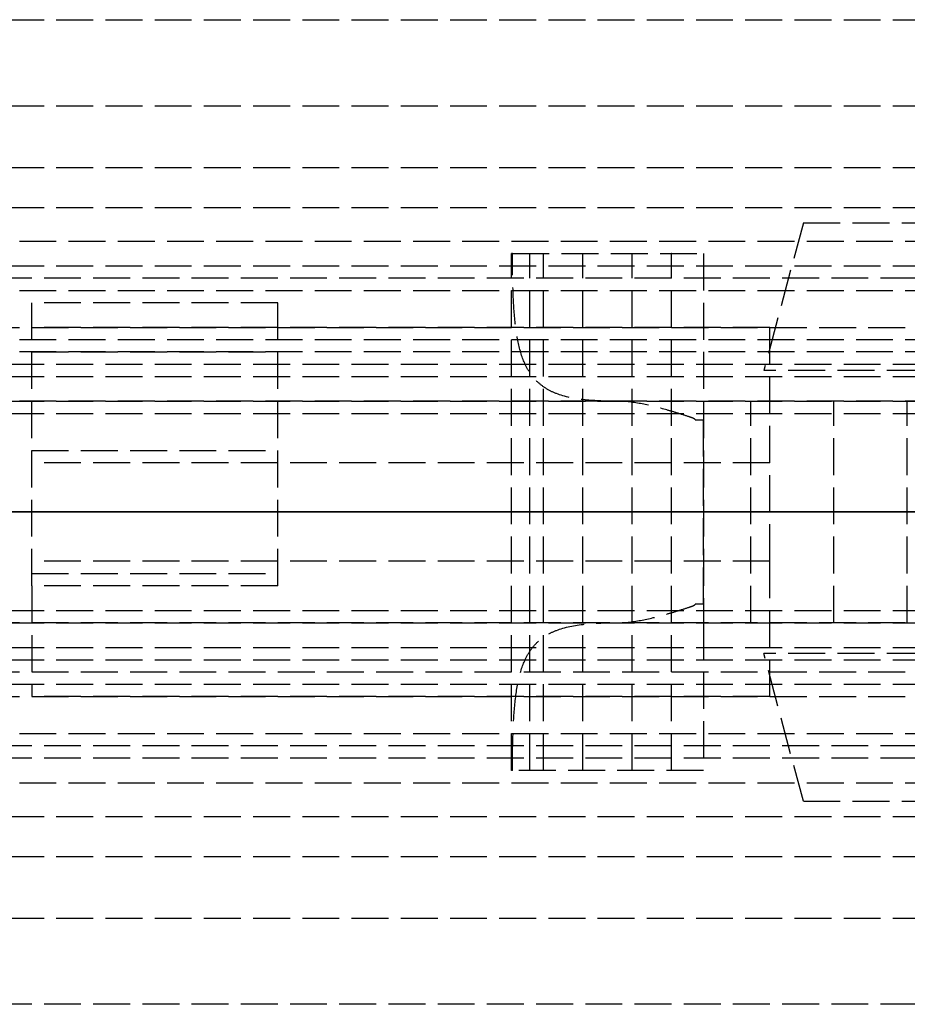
# Model space of a CAD drawing. Header units: millimetres. Extents: x -2050 to 2050, y -94 to 94.
# Tile 9 of 14: x 19 to 55, y -20 to 20. Entities that reach past the tile are written whole.
import ezdxf

# ---------------------------------------------------------------- set-up
doc = ezdxf.new("R2010")
doc.units = ezdxf.units.MM
doc.header["$LTSCALE"] = 10
doc.linetypes.add('ALLCAD_Strich', pattern=[0.2, 0.15, -0.05])
doc.layers.add('BESCH_KONT_sich_schn_ansi_2d', color=40, linetype='Continuous')
doc.layers.add('BESCH_KONT_sich_schn_grun_2d', color=10, linetype='Continuous')

msp = doc.modelspace()

# ---------------------------------------------------------------- linework, layer by layer
at = {"layer": 'BESCH_KONT_sich_schn_ansi_2d', "linetype": 'ALLCAD_Strich'}
for p, q in [((-2050, 0, 2368), (2050, 0, 2368)), ((2050, 0, 2418), (-2050, 0, 2418)), ((-2050, 0, 2337), (2050, 0, 2337)), ((2050, 0, 2338.5), (-2050, 0, 2338.5)), ((-2050, 0, 2365.5), (2050, 0, 2365.5)), ((-2050, 0, 2339.5), (2050, 0, 2339.5)), ((-2050, 0, 2335), (2050, 0, 2335)), ((-2050, 0, 2363.5), (2050, 0, 2363.5)), ((-2050, 0, 2363), (2050, 0, 2363)), ((995, 0, 2314), (-995, 0, 2314)), ((-19, 0, 2322.5), (2039.717, 0, 2322.5)), ((-19, 0, 2320.5), (2039.717, 0, 2320.5)), ((0, 0, 7), (995, 0, 7)), ((105, 0, 2284), (0, 0, 2284)), ((0.003, 0, 6.992), (995, 0, 6.992)), ((0.003, 0, 5.992), (995, 0, 5.992)), ((0.003, 0, 22.992), (1055.003, 0, 22.992)), ((0.003, 0, 23.992), (1055.003, 0, 23.992)), ((0.5, 0, 24), (1055, 0, 24)), ((103, 0, 2313.5), (4, 0, 2313.5)), ((103, 0, 2290.5), (4, 0, 2290.5)), ((9, 0, 2295.5), (103, 0, 2295.5)), ((9, 0, 2311.5), (103, 0, 2311.5)), ((29, 0, 2325.5), (19, 0, 2325.5)), ((19, 0, 2325.5), (19, 0, 2317.5)), ((19, 0, 2317.5), (29, 0, 2317.5)), ((19, 0, 2324), (29, 0, 2324)), ((19, 0, 2319), (29, 0, 2319)), ((19, 0, 2317.5), (19, 0, 2311.5)), ((49, 0, 2303.5), (19, 0, 2303.5)), ((49, 0, 2311.5), (19, 0, 2311.5)), ((19, 0, 2311.5), (19, 0, 2303.5)), ((29, 0, 2317.5), (29, 0, 2325.5)), ((49, 0, 2317.5), (29, 0, 2317.5)), ((38.499, 0, 2342.25), (38.501, 0, 2345.876)), ((46.299, 0, 2346.602), (38.536, 0, 2346.602)), ((41.399, 0, 2341.5), (39.249, 0, 2341.5)), ((39.799, 0, 2345.3), (44.999, 0, 2345.3)), ((41.399, 0, 2342.8), (39.799, 0, 2342.8)), ((39.799, 0, 2342.8), (39.799, 0, 2345.3)), ((41.399, 0, 2341.5), (41.399, 0, 2342.8)), ((42.828, 0, 2352.75), (46.299, 0, 2352.75)), ((44.999, 0, 2342.8), (43.399, 0, 2342.8)), ((43.399, 0, 2342.8), (43.399, 0, 2341.5)), ((46.299, 0, 2341.5), (43.399, 0, 2341.5)), ((44.999, 0, 2345.298), (44.994, 0, 2345.298)), ((44.999, 0, 2345.3), (44.994, 0, 2345.3)), ((44.999, 0, 2345.298), (44.994, 0, 2345.298)), ((44.999, 0, 2345.297), (44.994, 0, 2345.297)), ((44.999, 0, 2345.295), (44.994, 0, 2345.295)), ((44.999, 0, 2345.292), (44.994, 0, 2345.292)), ((44.999, 0, 2345.296), (44.994, 0, 2345.296)), ((44.999, 0, 2345.297), (44.994, 0, 2345.297)), ((44.999, 0, 2345.297), (44.994, 0, 2345.297)), ((44.999, 0, 2345.298), (44.994, 0, 2345.298)), ((44.999, 0, 2345.293), (44.994, 0, 2345.293)), ((44.999, 0, 2345.295), (44.994, 0, 2345.295)), ((44.994, 0, 2345.295), (44.994, 0, 2345.292)), ((44.999, 0, 2345.292), (44.994, 0, 2345.292)), ((44.999, 0, 2345.297), (44.994, 0, 2345.297)), ((44.994, 0, 2345.295), (44.994, 0, 2345.297)), ((44.994, 0, 2345.3), (44.994, 0, 2345.297)), ((44.999, 0, 2345.3), (44.999, 0, 2342.8)), ((45.963, 0, 2353.5), (46.299, 0, 2353.5)), ((46.299, 0, 2353.5), (46.299, 0, 2352.75)), ((46.299, 0, 2353.5), (72.386, 0, 2353.5)), ((48.219, 0, 2341.5), (46.299, 0, 2341.5)), ((46.299, 0, 2352.75), (46.299, 0, 2346.602)), ((46.299, 0, 2346.602), (46.299, 0, 2341.5)), ((51.592, 0, 2340.916), (48.219, 0, 2341.5)), ((49, 0, 2311.5), (49, 0, 2317.5)), ((49, 0, 2303.5), (49, 0, 2311.5)), ((54.585, 0, 2339.212), (51.592, 0, 2340.916))]:
    msp.add_line(p, q, dxfattribs=at)
at = {"layer": 'BESCH_KONT_sich_schn_ansi_2d', "linetype": 'ALLCAD_Strich', "extrusion": (0, 1, 0)}
msp.add_circle((-60, 2348.5), 11.247, dxfattribs=at)
at = {"layer": 'BESCH_KONT_sich_schn_ansi_2d', "linetype": 'ALLCAD_Strich', "extrusion": (0, -1, 0)}
msp.add_circle((60, 2348.5), 9.639, dxfattribs=at)
at = {"layer": 'BESCH_KONT_sich_schn_ansi_2d', "linetype": 'ALLCAD_Strich', "extrusion": (0, 1, 0)}
for centre, radius, start, end in [((-39.249, 2342.25), 0.75, 270, 360), ((-46.131, 2345.872), 7.63, 0.0312, 5.4915), ((-46.131, 2345.872), 7.63, 88.739, 91.261)]:
    msp.add_arc(centre, radius, start, end, dxfattribs=at)
at = {"layer": 'BESCH_KONT_sich_schn_ansi_2d', "linetype": 'ALLCAD_Strich'}
for points, knots in [([(38.536, 0, 2346.602), (38.537, 0, 2346.611), (38.541, 0, 2346.655), (38.561, 0, 2346.829), (38.578, 0, 2346.969), (38.641, 0, 2347.336), (38.686, 0, 2347.563), (38.823, 0, 2348.081), (38.915, 0, 2348.372), (39.098, 0, 2348.836), (39.173, 0, 2349.009), (39.346, 0, 2349.368), (39.445, 0, 2349.555), (39.666, 0, 2349.93), (39.788, 0, 2350.118), (40.047, 0, 2350.482), (40.185, 0, 2350.658), (40.663, 0, 2351.218), (41.055, 0, 2351.594), (41.902, 0, 2352.244), (42.353, 0, 2352.522), (42.828, 0, 2352.75)], [15.435182, 15.435182, 15.435182, 15.435182, 16.554933, 16.554933, 17.82418, 17.82418, 19.093427, 19.093427, 20.362674, 20.362674, 21.03193, 21.03193, 21.701186, 21.701186, 22.370442, 22.370442, 23.039698, 23.039698, 24.647552, 24.647552, 26.164556, 26.164556, 26.164556, 26.164556]), ([(42.828, 0, 2352.75), (43.13, 0, 2352.895), (43.467, 0, 2353.031), (44.151, 0, 2353.249), (44.498, 0, 2353.332), (44.957, 0, 2353.412), (45.112, 0, 2353.435), (45.423, 0, 2353.471), (45.579, 0, 2353.483), (45.752, 0, 2353.493), (45.789, 0, 2353.494), (45.86, 0, 2353.497), (45.896, 0, 2353.498), (45.937, 0, 2353.499), (45.95, 0, 2353.5), (45.959, 0, 2353.5), (45.96, 0, 2353.5), (45.963, 0, 2353.5), (45.963, 0, 2353.5), (45.963, 0, 2353.5)], [1.722708, 1.722708, 1.722708, 1.722708, 2.727227, 2.727227, 3.731745, 3.731745, 4.178178, 4.178178, 4.62461, 4.62461, 4.729547, 4.729547, 4.834483, 4.834483, 4.870202, 4.870202, 4.877795, 4.877795, 4.885387, 4.885387, 4.885387, 4.885387])]:
    msp.add_open_spline(points, degree=3, knots=knots, dxfattribs=at)
at = {"layer": 'BESCH_KONT_sich_schn_grun_2d', "linetype": 'ALLCAD_Strich'}
for p, q in [((0, 20), (1055, 20)), ((-2050, 16.5), (2050, 16.5)), ((-2050, 14), (2050, 14)), ((-2050, 12.375), (2050, 12.375)), ((50.361, 11.75), (48.753, 5.75)), ((50.361, 11.75), (60, 11.75)), ((0.5, 11), (1055.003, 11)), ((38.499, 10.5), (38.501, 10.5)), ((38.499, -10.5), (38.499, 10.5)), ((38.536, 10.5), (38.501, 10.5)), ((38.501, -10.5), (38.501, 10.5)), ((38.536, 10.5), (46.299, 10.5)), ((39.249, -10.5), (39.249, 10.5)), ((39.799, -10.5), (39.799, 10.5)), ((41.399, -10.5), (41.399, 10.5)), ((43.399, -10.5), (43.399, 10.5)), ((44.994, 10.497), (44.994, 10.5)), ((44.999, 10.498), (44.994, 10.498)), ((44.999, 10.497), (44.994, 10.497)), ((44.999, 10.497), (44.994, 10.497)), ((44.994, 10.497), (44.994, 10.494)), ((44.994, 10.497), (44.994, 10.497)), ((44.999, 10.497), (44.994, 10.497)), ((44.994, 10.497), (44.999, 10.497)), ((44.999, 10.496), (44.994, 10.496)), ((44.999, 10.494), (44.994, 10.494)), ((44.999, 10.493), (44.994, 10.493)), ((44.994, 10.489), (44.994, 10.493)), ((44.994, 10.491), (44.999, 10.491)), ((44.999, 10.491), (44.994, 10.491)), ((44.999, 10.49), (44.994, 10.49)), ((44.994, 10.489), (44.994, 10.487)), ((44.999, 10.489), (44.994, 10.489)), ((44.999, 10.489), (44.994, 10.489)), ((44.999, 10.487), (44.994, 10.487)), ((44.994, 10.483), (44.994, 10.486)), ((44.999, 10.486), (44.994, 10.486)), ((44.999, 10.484), (44.994, 10.484)), ((44.994, 10.483), (44.999, 10.483)), ((44.994, 10.483), (44.994, 10.483)), ((44.999, 10.483), (44.994, 10.483)), ((44.999, 10.483), (44.994, 10.483)), ((44.994, 10.483), (44.994, 10.48)), ((44.999, 10.483), (44.994, 10.483)), ((44.999, 10.482), (44.994, 10.482)), ((44.999, 10.48), (44.994, 10.48)), ((44.999, 10.497), (44.999, 10.5)), ((44.999, 10.483), (44.999, 10.497)), ((44.999, 10.497), (44.999, 10.497)), ((44.999, 10.497), (44.999, 10.497)), ((44.999, 10.497), (44.999, 10.497)), ((44.999, -10.5), (44.999, 10.483)), ((44.999, 10.483), (44.999, 10.483)), ((44.999, 10.483), (44.999, 10.483)), ((44.999, 10.483), (44.999, 10.483)), ((46.299, 10.5), (46.299, 4.5)), ((0, 10), (105, 10)), ((103, 9.5), (4, 9.5)), ((10.5, 9), (1055.003, 9)), ((19, -3), (19, 8.5)), ((29, 8.5), (19, 8.5)), ((29, -3), (29, 8.5)), ((9, 7.5), (103, 7.5)), ((49, 7.5), (19, 7.5)), ((49, 2), (49, 7.5)), ((2050, 7), (-2050, 7)), ((2040, 6.507), (-2040, 6.507)), ((19, 6.5), (29, 6.5)), ((-2050, 6), (172, 6)), ((71.247, 5.75), (48.753, 5.75)), ((-2050, 5.5), (2050, 5.5)), ((-2050, 4.5), (2050, 4.5)), ((2040, 4.507), (-2040, 4.507)), ((46.299, 4.5), (46.299, -4.5)), ((48.219, -4.5), (48.219, 4.5)), ((51.592, -4.5), (51.592, 4.5)), ((54.585, -4.5), (54.585, 4.5)), ((-2050, 4), (2050, 4)), ((45.963, 3.75), (46.299, 3.75)), ((46.299, -3.75), (46.299, 3.75)), ((19, 2.5), (29, 2.5)), ((49, 2), (19, 2)), ((49, -2), (49, 2)), ((49, -2), (19, -2)), ((49, -7.5), (49, -2)), ((19, -2.5), (29, -2.5)), ((29, -3), (19, -3)), ((19, -3), (19, -7.5)), ((46.299, -3.75), (45.963, -3.75)), ((-2050, -4), (2050, -4)), ((-2050, -4.5), (2050, -4.5)), ((-29, -4.493), (2040, -4.493)), ((46.299, -4.5), (46.299, -10.5)), ((-2050, -5.5), (2050, -5.5)), ((71.247, -5.75), (48.753, -5.75)), ((50.361, -11.75), (48.753, -5.75)), ((-2050, -6), (172, -6)), ((-29, -6.493), (2040, -6.493)), ((-2050, -7), (2050, -7)), ((9, -7.5), (103, -7.5)), ((49, -7.5), (19, -7.5)), ((10.5, -9), (1055.003, -9)), ((103, -9.5), (4, -9.5)), ((105, -10), (0, -10)), ((38.499, -10.5), (38.501, -10.5)), ((38.536, -10.5), (38.501, -10.5)), ((46.299, -10.5), (38.536, -10.5)), ((0.5, -11), (1055.003, -11)), ((50.361, -11.75), (60, -11.75)), ((-2050, -12.375), (2050, -12.375)), ((-2050, -14), (2050, -14)), ((-2050, -16.5), (2050, -16.5)), ((1055, -20), (0, -20))]:
    msp.add_line(p, q, dxfattribs=at)
for points, knots in [([(42.828, 4.5), (42.353, 4.5), (41.902, 4.513), (41.055, 4.6), (40.663, 4.679), (40.185, 4.864), (40.047, 4.93), (39.788, 5.088), (39.666, 5.181), (39.445, 5.391), (39.346, 5.508), (39.173, 5.764), (39.098, 5.901), (38.915, 6.312), (38.823, 6.624), (38.686, 7.317), (38.641, 7.699), (38.578, 8.505), (38.561, 8.93), (38.541, 9.74), (38.537, 10.124), (38.536, 10.5)], [4.406817, 4.406817, 4.406817, 4.406817, 5.92382, 5.92382, 7.531675, 7.531675, 8.200931, 8.200931, 8.870186, 8.870186, 9.539442, 9.539442, 10.208698, 10.208698, 11.477945, 11.477945, 12.747192, 12.747192, 14.016439, 14.016439, 15.13619, 15.13619, 15.13619, 15.13619]), ([(45.963, 3.75), (45.963, 3.753), (45.963, 3.755), (45.96, 3.76), (45.959, 3.762), (45.95, 3.773), (45.937, 3.781), (45.896, 3.803), (45.86, 3.817), (45.789, 3.844), (45.752, 3.856), (45.579, 3.916), (45.423, 3.964), (45.112, 4.059), (44.957, 4.105), (44.498, 4.235), (44.151, 4.324), (43.467, 4.457), (43.13, 4.5), (42.828, 4.5)], [4.885389, 4.885389, 4.885389, 4.885389, 4.892981, 4.892981, 4.900573, 4.900573, 4.936292, 4.936292, 5.041229, 5.041229, 5.146165, 5.146165, 5.592598, 5.592598, 6.03903, 6.03903, 7.043549, 7.043549, 8.048067, 8.048067, 8.048067, 8.048067]), ([(42.828, -4.5), (43.13, -4.5), (43.467, -4.457), (44.151, -4.324), (44.498, -4.235), (44.957, -4.105), (45.112, -4.059), (45.423, -3.964), (45.579, -3.916), (45.752, -3.856), (45.789, -3.844), (45.86, -3.817), (45.896, -3.803), (45.937, -3.781), (45.95, -3.773), (45.959, -3.762), (45.96, -3.76), (45.963, -3.755), (45.963, -3.753), (45.963, -3.75)], [1.722708, 1.722708, 1.722708, 1.722708, 2.727227, 2.727227, 3.731745, 3.731745, 4.178178, 4.178178, 4.62461, 4.62461, 4.729547, 4.729547, 4.834483, 4.834483, 4.870202, 4.870202, 4.877795, 4.877795, 4.885387, 4.885387, 4.885387, 4.885387]), ([(38.536, -10.5), (38.537, -10.124), (38.541, -9.74), (38.561, -8.93), (38.578, -8.505), (38.641, -7.699), (38.686, -7.317), (38.823, -6.624), (38.915, -6.312), (39.098, -5.901), (39.173, -5.764), (39.346, -5.508), (39.445, -5.391), (39.666, -5.181), (39.788, -5.088), (40.047, -4.93), (40.185, -4.864), (40.663, -4.679), (41.055, -4.6), (41.902, -4.513), (42.353, -4.5), (42.828, -4.5)], [15.435182, 15.435182, 15.435182, 15.435182, 16.554933, 16.554933, 17.82418, 17.82418, 19.093427, 19.093427, 20.362674, 20.362674, 21.03193, 21.03193, 21.701186, 21.701186, 22.370442, 22.370442, 23.039698, 23.039698, 24.647552, 24.647552, 26.164556, 26.164556, 26.164556, 26.164556])]:
    msp.add_open_spline(points, degree=3, knots=knots, dxfattribs=at)

doc.saveas('drawing.dxf')
